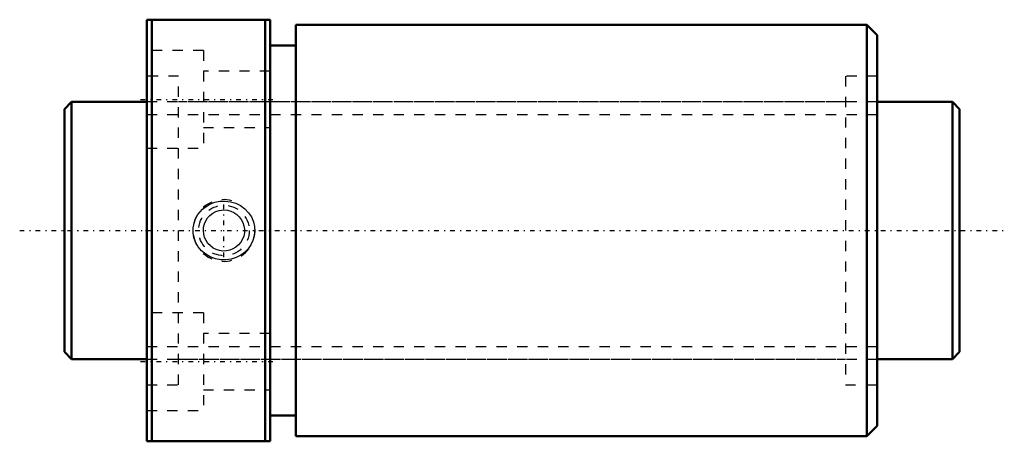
# Model space of a CAD drawing. Header units: millimetres. Extents: x -4.4 to 91.4, y -20.5 to 20.5.
import ezdxf

# ---------------------------------------------------------------- set-up
doc = ezdxf.new("R2010")
doc.units = ezdxf.units.MM
doc.linetypes.add('Center', pattern=[1.5, 0.45, -0.5, 0.05, -0.5])
doc.linetypes.add('Dashed', pattern=[2, 1, -1])
for name, color, linetype, lineweight in [('2d ConnectionPoints', 7, 'Continuous', 50), ('AM_0', 7, 'Continuous', 50), ('AM_5', 3, 'Continuous', 25), ('AM_7', 7, 'Center', 25), ('AM_9', 6, 'Dashed', 25)]:
    doc.layers.add(name, color=color, linetype=linetype, lineweight=lineweight)

# ---------------------------------------------------------------- blocks, each defined once
blk = doc.blocks.new('1_DIK_2508_4RR_Nut_0_in_DIK2508_4RRG0_87LC0_000_4')
at = {"layer": 'AM_0'}
for p, q in [((8, 20.5), (20, 20.5)), ((8, -20.5), (8, 20.5)), ((8.5, 20.5), (8.5, -20.5)), ((19.5, -20.5), (19.5, 20.5)), ((20, -20.5), (20, 20.5)), ((22.5, 20), (22.5, -20)), ((78, 20), (22.5, 20)), ((79, 19), (78, 20)), ((78, 20), (78, -20)), ((79, 19), (79, -19)), ((22.5, 18), (20, 18)), ((20, -18), (22.5, -18)), ((78, -20), (79, -19)), ((22.5, -20), (78, -20)), ((20, -20.5), (8, -20.5))]:
    blk.add_line(p, q, dxfattribs=at)
at = {"layer": 'AM_5', "linetype": 'Dashed'}
blk.add_arc((15.5, 0), 3, 75, 15, dxfattribs=at)
at = {"layer": 'AM_7'}
for p, q in [((7.4, 12.75), (20.6, 12.75)), ((15.5, -2.581), (15.5, 2.581)), ((7.4, -12.75), (20.6, -12.75))]:
    blk.add_line(p, q, dxfattribs=at)
at = {"layer": 'AM_9'}
for p, q in [((13.5, 17.5), (8, 17.5)), ((13.5, 17.5), (13.5, 8)), ((20, 15.5), (13.5, 15.5)), ((11.1, 15), (8, 15)), ((11.1, -15), (11.1, 15)), ((75.9, 15), (75.9, -15)), ((79, 15), (75.9, 15)), ((75.9, 12.5), (11.1, 12.5)), ((13.5, 10), (20, 10)), ((8, 8), (13.5, 8)), ((13.5, -8), (8, -8)), ((13.5, -8), (13.5, -17.5)), ((20, -10), (13.5, -10)), ((11.1, -12.5), (75.9, -12.5)), ((8, -15), (11.1, -15)), ((75.9, -15), (79, -15)), ((13.5, -15.5), (20, -15.5)), ((8, -17.5), (13.5, -17.5))]:
    blk.add_line(p, q, dxfattribs=at)
for points in [[(13.425, 2.071), (13.766, 2.341), (14.143, 2.558), (14.615, 2.741), (15.111, 2.845), (15.631, 2.866), (16.147, 2.801), (16.649, 2.65), (17.119, 2.415), (17.535, 2.107), (17.891, 1.732), (18.166, 1.314), (18.363, 0.855), (18.472, 0.391), (18.499, -0.085), (18.445, -0.544), (18.316, -0.988), (18.115, -1.404), (17.85, -1.783), (17.516, -2.124), (17.131, -2.407), (16.687, -2.634), (16.212, -2.787), (15.701, -2.862), (15.185, -2.853), (14.669, -2.756), (14.177, -2.575), (13.726, -2.313), (13.327, -1.978), (13.003, -1.589), (12.752, -1.149), (12.589, -0.693), (12.509, -0.216), (12.512, 0.249), (12.593, 0.707), (12.748, 1.141), (12.972, 1.543), (13.183, 1.821), (13.425, 2.071)], [(15.5, 2), (15.833, 1.972), (16.157, 1.889), (16.462, 1.753), (16.74, 1.569), (16.985, 1.339), (17.189, 1.072), (17.345, 0.771), (17.449, 0.449), (17.496, 0.117), (17.488, -0.219), (17.424, -0.546), (17.307, -0.857), (17.139, -1.146), (16.926, -1.402), (16.67, -1.622), (16.381, -1.795), (16.066, -1.918), (15.735, -1.986), (15.4, -1.997), (15.069, -1.953), (14.751, -1.854), (14.454, -1.705), (14.185, -1.507), (13.952, -1.266), (13.761, -0.987), (13.619, -0.68), (13.532, -0.355), (13.5, -0.019), (13.525, 0.314), (13.604, 0.638), (13.737, 0.943), (13.917, 1.223), (14.144, 1.47), (14.409, 1.676), (14.708, 1.836), (15.029, 1.944), (15.5, 2)]]:
    blk.add_lwpolyline(points, dxfattribs=at)
blk.add_circle((15.5, 0), 2.459, dxfattribs=at)
blk = doc.blocks.new('2_DIK_2508_4RR08700_Shaft_0_in_DIK2508_4RRG0_87LC0_000_4')
at = {"layer": 'AM_0'}
for p, q in [((0.7, 12.5), (0, 11.8)), ((0.7, 12.5), (0.7, -12.5)), ((8, 12.5), (0.7, 12.5)), ((86.3, 12.5), (79, 12.5)), ((87, 11.8), (86.3, 12.5)), ((86.3, 12.5), (86.3, -12.5)), ((0, 11.8), (0, -11.8)), ((87, 11.8), (87, -11.8)), ((0, -11.8), (0.7, -12.5)), ((86.3, -12.5), (87, -11.8)), ((0.7, -12.5), (8, -12.5)), ((79, -12.5), (86.3, -12.5))]:
    blk.add_line(p, q, dxfattribs=at)
at = {"layer": 'AM_5', "linetype": 'Dashed'}
for p, q in [((8, 11.273), (79, 11.273)), ((8, -11.273), (79, -11.273))]:
    blk.add_line(p, q, dxfattribs=at)
at = {"layer": 'AM_7'}
blk.add_line((-4.35, 0), (91.35, 0), dxfattribs=at)
at = {"layer": 'AM_9'}
for p, q in [((79, 12.5), (8, 12.5)), ((8, -12.5), (79, -12.5))]:
    blk.add_line(p, q, dxfattribs=at)

msp = doc.modelspace()

# ---------------------------------------------------------------- linework, layer by layer
at = {"layer": '2d ConnectionPoints'}
for p in [(0, 0), (8, 0)]:
    msp.add_point(p, dxfattribs=at)

# ---------------------------------------------------------------- block references
for name in ['1_DIK_2508_4RR_Nut_0_in_DIK2508_4RRG0_87LC0_000_4', '2_DIK_2508_4RR08700_Shaft_0_in_DIK2508_4RRG0_87LC0_000_4']:
    msp.add_blockref(name, (0, 0))

doc.saveas('drawing.dxf')
